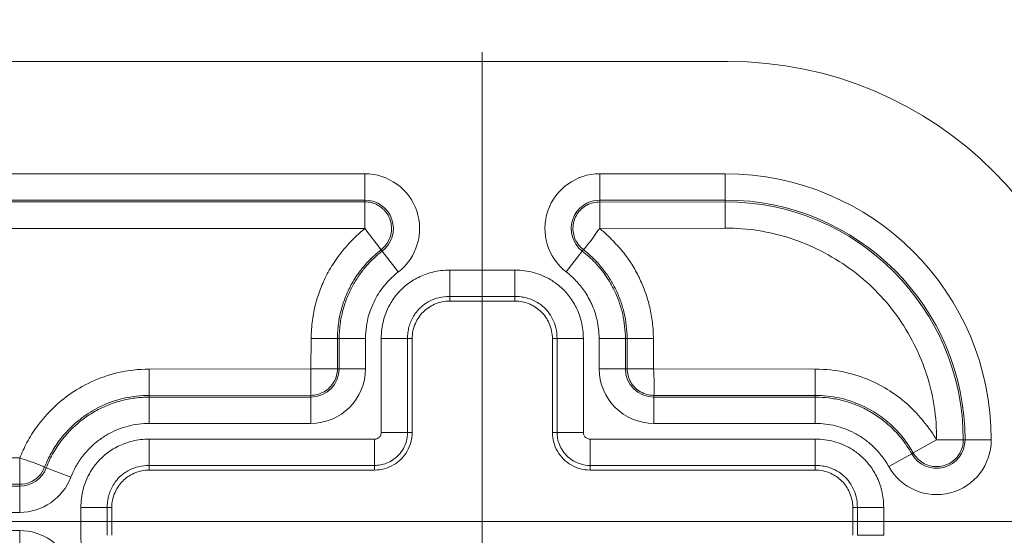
# Model space of a CAD drawing. Header units: inches. Extents: x 0 to 153, y 3 to 96.
# Tile 114 of 132: x 126.943 to 128.254, y 63.319 to 64.006. Entities that reach past the tile are written whole.
import ezdxf

# ---------------------------------------------------------------- set-up
doc = ezdxf.new("R2010")
doc.units = ezdxf.units.IN
doc.header["$LTSCALE"] = 4.5
doc.header["$MEASUREMENT"] = 0
doc.layers.add('Centerline (ANSI)', color=1, linetype='Continuous', lineweight=9, true_color=0xff0000)
for name, color, linetype, lineweight in [('Dimension (ANSI)', 7, 'Continuous', 9), ('Visible (ANSI)', 7, 'Continuous', 18), ('Visible Narrow (ANSI)', 7, 'Continuous', 5)]:
    doc.layers.add(name, color=color, linetype=linetype, lineweight=lineweight)
doc.styles.add('Note Text (ANSI)', font='arial.ttf')
doc.dimstyles.new('.XXX', dxfattribs={"dimscale": 4.5, "dimtxt": 0.095, "dimasz": 0.125, "dimexe": 0.1875, "dimexo": 0.063, "dimgap": 0.0625, "dimtad": 0, "dimtih": 1, "dimtoh": 1, "dimdec": 3, "dimrnd": 1e-08, "dimzin": 0, "dimdsep": 46, "dimtxsty": 'Note Text (ANSI)', "dimblk": 'Filled-1', "dimcen": 0.09, "dimdle": 0.45, "dimclrd": 256, "dimclre": 256, "dimclrt": 256, "dimadec": 0, "dimazin": 1, "dimtfac": 1.263158, "dimtofl": 0, "dimtmove": 0, "dimatfit": 3, "dimfxl": 1, "dimtolj": 1, "dimtzin": 4, "dimlwd": -1, "dimlwe": -1, "dimarcsym": 0})

# ---------------------------------------------------------------- blocks, each defined once
blk = doc.blocks.new('Filled-1')
at = {"color": 0}
for p, q in [((0, 0), (-1, 0.25)), ((-1, 0.25), (-1, -0.25)), ((-1, 0), (0, 0)), ((-1, -0.25), (0, 0))]:
    blk.add_line(p, q, dxfattribs=at)
at = {"color": 0, "flags": 128}
blk.add_lwpolyline([(-1, -0.25), (0, 0), (-1, 0.25), (-1, -0.25)], dxfattribs=at)
at = {"color": 0}
blk.add_solid([(-1, -0.25), (0, 0), (-1, 0.25), (-1, -0.25)], dxfattribs=at)
blk = doc.blocks.new('*D67')
at = {"layer": 'Defpoints', "color": 0, "transparency": 16777216}
for p in [(127.5591, 68.1746), (127.5591, 63.9629), (113.9341, 63.3379)]:
    blk.add_point(p, dxfattribs=at)
at = {"layer": 'Dimension (ANSI)', "transparency": 16777216}
for p, q in [((113.9341, 63.6214), (113.9341, 69.0184)), ((127.5591, 64.2464), (127.5591, 69.0184)), ((114.4966, 68.1746), (120.1934, 68.1746)), ((126.9966, 68.1746), (122.1582, 68.1746))]:
    blk.add_line(p, q, dxfattribs=at)
at = {"layer": 'Dimension (ANSI)', "transparency": 16777216, "xscale": 0.5625, "yscale": 0.5625, "zscale": 0.5625, "rotation": 180}
blk.add_blockref('Filled-1', (113.9341, 68.1746), dxfattribs=at)
at = {"layer": 'Dimension (ANSI)', "transparency": 16777216, "xscale": 0.5625, "yscale": 0.5625, "zscale": 0.5625}
blk.add_blockref('Filled-1', (127.5591, 68.1746), dxfattribs=at)
at = {"layer": 'Dimension (ANSI)', "transparency": 16777216, "insert": (120.4746, 68.393), "char_height": 0.4275, "attachment_point": 1, "style": 'Note Text (ANSI)'}
blk.add_mtext('\\A1;13.63', dxfattribs=at)

msp = doc.modelspace()

# ---------------------------------------------------------------- linework, layer by layer
at = {"layer": 'Centerline (ANSI)', "linetype": 'Continuous'}
for p, q in [((127.5591, 63.9629), (127.5591, 62.5129)), ((128.2716, 63.3379), (126.8466, 63.3379))]:
    msp.add_line(p, q, dxfattribs=at)
at = {"layer": 'Visible (ANSI)'}
for p, q in [((127.8866, 63.9504), (125.2466, 63.9504)), ((127.6026, 63.6313), (127.5157, 63.6313)), ((127.4657, 63.5814), (127.4657, 63.4563)), ((127.6526, 63.4563), (127.6526, 63.5814)), ((127.331, 63.5413), (127.3663, 63.5413)), ((127.4157, 63.4063), (127.1157, 63.4063)), ((128.0026, 63.4063), (127.7026, 63.4063)), ((127.0657, 63.3564), (127.0657, 63.3194)), ((128.0526, 63.3194), (128.0526, 63.3564))]:
    msp.add_line(p, q, dxfattribs=at)
msp.add_arc((127.8866, 63.4504), 0.5, 0, 90, dxfattribs=at)
for points, knots in [([(127.5157, 63.6313), (127.5122, 63.6313), (127.5087, 63.6309), (127.5019, 63.6295), (127.4986, 63.6284), (127.4898, 63.6245), (127.4846, 63.621), (127.476, 63.6124), (127.4725, 63.6072), (127.4686, 63.5984), (127.4675, 63.5951), (127.4661, 63.5883), (127.4657, 63.5848), (127.4657, 63.5814)], [0.000001, 0.000001, 0.000001, 0.000001, 0.0265062, 0.0265062, 0.0530304, 0.0530304, 0.0996621, 0.0996621, 0.1462946, 0.1462946, 0.1728191, 0.1728191, 0.1993227, 0.1993227, 0.1993227, 0.1993227]), ([(127.6526, 63.5814), (127.6526, 63.5848), (127.6522, 63.5883), (127.6507, 63.5951), (127.6496, 63.5984), (127.6457, 63.6072), (127.6423, 63.6124), (127.6336, 63.621), (127.6284, 63.6245), (127.6197, 63.6284), (127.6163, 63.6295), (127.6095, 63.6309), (127.6061, 63.6313), (127.6026, 63.6313)], [0.000001, 0.000001, 0.000001, 0.000001, 0.0265062, 0.0265062, 0.0530304, 0.0530304, 0.0996621, 0.0996621, 0.1462946, 0.1462946, 0.1728191, 0.1728191, 0.1993227, 0.1993227, 0.1993227, 0.1993227]), ([(127.4657, 63.4563), (127.4657, 63.452), (127.4645, 63.4433), (127.4595, 63.4311), (127.4514, 63.4206), (127.4409, 63.4125), (127.4287, 63.4075), (127.42, 63.4063), (127.4157, 63.4063)], [0, 0, 0, 0, 0.164611, 0.333394, 0.499807, 0.666333, 0.835395, 1, 1, 1, 1]), ([(127.7026, 63.4063), (127.6983, 63.4063), (127.6895, 63.4075), (127.6773, 63.4125), (127.6668, 63.4206), (127.6587, 63.4311), (127.6537, 63.4433), (127.6526, 63.452), (127.6526, 63.4563)], [0, 0, 0, 0, 0.164605, 0.333667, 0.500193, 0.666606, 0.835389, 1, 1, 1, 1]), ([(127.1157, 63.4063), (127.1122, 63.4063), (127.1087, 63.4059), (127.1019, 63.4045), (127.0986, 63.4034), (127.0898, 63.3995), (127.0846, 63.396), (127.076, 63.3874), (127.0725, 63.3822), (127.0686, 63.3734), (127.0675, 63.3701), (127.0661, 63.3633), (127.0657, 63.3598), (127.0657, 63.3564)], [0.000001, 0.000001, 0.000001, 0.000001, 0.0265062, 0.0265062, 0.0530304, 0.0530304, 0.0996621, 0.0996621, 0.1462946, 0.1462946, 0.1728191, 0.1728191, 0.1993227, 0.1993227, 0.1993227, 0.1993227]), ([(128.0526, 63.3564), (128.0526, 63.3598), (128.0522, 63.3633), (128.0507, 63.3701), (128.0496, 63.3734), (128.0457, 63.3822), (128.0423, 63.3874), (128.0336, 63.396), (128.0284, 63.3995), (128.0197, 63.4034), (128.0163, 63.4045), (128.0095, 63.4059), (128.0061, 63.4063), (128.0026, 63.4063)], [0.000001, 0.000001, 0.000001, 0.000001, 0.0265062, 0.0265062, 0.0530304, 0.0530304, 0.0996621, 0.0996621, 0.1462946, 0.1462946, 0.1728191, 0.1728191, 0.1993227, 0.1993227, 0.1993227, 0.1993227])]:
    msp.add_open_spline(points, degree=3, knots=knots, dxfattribs=at)
msp.add_open_spline([(128.1754, 63.4127), (128.1723, 63.4117), (128.1691, 63.4111), (128.1659, 63.411)], degree=3, dxfattribs=at)
at = {"layer": 'Visible Narrow (ANSI)'}
for p, q in [((125.9033, 63.8008), (127.4028, 63.8008)), ((127.4028, 63.7658), (127.4028, 63.8008)), ((127.8827, 63.8008), (127.7155, 63.8008)), ((127.7155, 63.8008), (127.7155, 63.7658)), ((127.8827, 63.8008), (127.8827, 63.7658)), ((125.9033, 63.7658), (127.4028, 63.7658)), ((125.9033, 63.7632), (127.4028, 63.7635)), ((127.4028, 63.7658), (127.4028, 63.7635)), ((127.4028, 63.7281), (127.4028, 63.7635)), ((127.8827, 63.7658), (127.7155, 63.7658)), ((127.7155, 63.7632), (127.7155, 63.7658)), ((127.7155, 63.7632), (127.8827, 63.7635)), ((127.7155, 63.7281), (127.7155, 63.7635)), ((127.8827, 63.7658), (127.8827, 63.7635)), ((127.8827, 63.7285), (127.8827, 63.7635)), ((125.9033, 63.7281), (127.4028, 63.7281)), ((127.4029, 63.7278), (127.4245, 63.6997)), ((127.7155, 63.7281), (127.8827, 63.7285)), ((127.4259, 63.6979), (127.4243, 63.6999)), ((127.4259, 63.6979), (127.4473, 63.6702)), ((127.6709, 63.6702), (127.6923, 63.6979)), ((127.6937, 63.6998), (127.6923, 63.6979)), ((127.5157, 63.6725), (127.6026, 63.6725)), ((127.5157, 63.6375), (127.5157, 63.6725)), ((127.6026, 63.6375), (127.6026, 63.6725)), ((127.5157, 63.6375), (127.6026, 63.6375)), ((127.5157, 63.6313), (127.5157, 63.6375)), ((127.6026, 63.6313), (127.6026, 63.6375)), ((127.3313, 63.5814), (127.331, 63.5413)), ((127.3313, 63.5814), (127.3663, 63.5814)), ((127.3663, 63.5814), (127.3662, 63.5413)), ((127.3663, 63.5814), (127.3686, 63.5814)), ((127.3686, 63.5814), (127.4036, 63.5814)), ((127.3686, 63.5814), (127.3686, 63.5413)), ((127.4036, 63.5814), (127.4036, 63.5413)), ((127.4245, 63.4563), (127.4245, 63.5814)), ((127.4595, 63.5814), (127.4245, 63.5814)), ((127.4595, 63.4563), (127.4595, 63.5814)), ((127.4657, 63.5814), (127.4595, 63.5814)), ((127.6526, 63.5814), (127.6587, 63.5814)), ((127.6587, 63.5814), (127.6937, 63.5814)), ((127.6587, 63.5814), (127.6587, 63.4563)), ((127.6937, 63.5814), (127.6937, 63.4563)), ((127.7147, 63.5814), (127.7147, 63.5413)), ((127.7147, 63.5814), (127.7497, 63.5814)), ((127.7497, 63.5814), (127.7497, 63.5413)), ((127.752, 63.5814), (127.7497, 63.5814)), ((127.7522, 63.5413), (127.752, 63.5814)), ((127.787, 63.5814), (127.752, 63.5814)), ((127.7873, 63.5413), (127.787, 63.5814)), ((127.3307, 63.541), (127.1157, 63.5407)), ((127.1157, 63.5407), (127.1157, 63.5057)), ((127.3307, 63.541), (127.3307, 63.5057)), ((127.3662, 63.5413), (127.3686, 63.5413)), ((127.3686, 63.5413), (127.4036, 63.5413)), ((127.7147, 63.5413), (127.7497, 63.5413)), ((127.7522, 63.5413), (127.7497, 63.5413)), ((127.7873, 63.5413), (127.752, 63.5413)), ((128.0026, 63.5407), (127.7873, 63.541)), ((128.0026, 63.5407), (128.0026, 63.5057)), ((127.3307, 63.506), (127.1157, 63.5057)), ((127.1157, 63.5057), (127.1157, 63.5034)), ((127.3307, 63.506), (127.3307, 63.5034)), ((128.0026, 63.5057), (127.7876, 63.5058)), ((127.7876, 63.5058), (127.7876, 63.5034)), ((128.0026, 63.5057), (128.0026, 63.5034)), ((127.3307, 63.5034), (127.1157, 63.5034)), ((127.1157, 63.5034), (127.1157, 63.4684)), ((127.3307, 63.5034), (127.3307, 63.4684)), ((127.7876, 63.5034), (128.0026, 63.5034)), ((127.7876, 63.4684), (127.7876, 63.5034)), ((128.0026, 63.4684), (128.0026, 63.5034)), ((127.3307, 63.4684), (127.1157, 63.4684)), ((127.7876, 63.4684), (128.0026, 63.4684)), ((127.4595, 63.4563), (127.4245, 63.4563)), ((127.4595, 63.4563), (127.4657, 63.4563)), ((127.6526, 63.4563), (127.6587, 63.4563)), ((127.6587, 63.4563), (127.6937, 63.4563)), ((127.1157, 63.4475), (127.4157, 63.4475)), ((127.1157, 63.4125), (127.1157, 63.4475)), ((127.4157, 63.4125), (127.4157, 63.4475)), ((127.7026, 63.4475), (128.0026, 63.4475)), ((127.7026, 63.4125), (127.7026, 63.4475)), ((128.0026, 63.4125), (128.0026, 63.4475)), ((128.164, 63.4464), (128.133, 63.4292)), ((128.1644, 63.4465), (128.1997, 63.4465)), ((128.202, 63.4465), (128.1997, 63.4465)), ((128.237, 63.4465), (128.202, 63.4465)), ((128.1005, 63.411), (128.131, 63.428)), ((128.131, 63.428), (128.1333, 63.4293)), ((126.9432, 63.4225), (125.9754, 63.4226)), ((126.9431, 63.4225), (126.9431, 63.3873)), ((127.1157, 63.4125), (127.4157, 63.4125)), ((127.1157, 63.4063), (127.1157, 63.4125)), ((127.4157, 63.4063), (127.4157, 63.4125)), ((127.7026, 63.4125), (128.0026, 63.4125)), ((127.7026, 63.4063), (127.7026, 63.4125)), ((128.0026, 63.4063), (128.0026, 63.4125)), ((126.9784, 63.4093), (126.9763, 63.4101)), ((126.9784, 63.4093), (127.0111, 63.3967)), ((126.9431, 63.3875), (125.9754, 63.3873)), ((126.9431, 63.385), (126.9431, 63.3875)), ((126.9431, 63.385), (125.9754, 63.385)), ((126.9431, 63.385), (126.9431, 63.35)), ((126.9431, 63.35), (125.9754, 63.35)), ((127.0245, 63.3194), (127.0245, 63.3564)), ((127.0595, 63.3564), (127.0245, 63.3564)), ((127.0595, 63.3194), (127.0595, 63.3564)), ((127.0657, 63.3564), (127.0595, 63.3564)), ((128.0526, 63.3564), (128.0587, 63.3564)), ((128.0587, 63.3564), (128.0937, 63.3564)), ((128.0587, 63.3564), (128.0587, 63.3194)), ((128.0937, 63.3564), (128.0937, 63.3194)), ((125.9754, 63.3258), (126.9431, 63.3258)), ((126.9431, 63.2908), (126.9431, 63.3258)), ((128.0587, 63.3194), (128.0937, 63.3194))]:
    msp.add_line(p, q, dxfattribs=at)
for centre, radius, start, end in [((127.4028, 63.7279), 0.0729, 307.6659, 90), ((127.7155, 63.7279), 0.0729, 90, 232.3342), ((127.8827, 63.4465), 0.3543, 0, 90), ((127.4028, 63.7279), 0.0379, 307.6659, 90), ((127.7155, 63.7279), 0.0379, 90, 232.3342), ((127.8827, 63.4465), 0.3193, 0, 90), ((127.8827, 63.4465), 0.317, 0.0001, 90), ((127.3307, 63.5413), 0.0729, 270, 0), ((127.3307, 63.5413), 0.0379, 270, 0), ((127.7876, 63.5413), 0.0729, 180, 270), ((127.7876, 63.5413), 0.0379, 180, 270), ((128.1641, 63.4465), 0.0729, 209.1546, 0), ((128.1641, 63.4465), 0.0379, 209.1546, 0), ((126.9431, 63.4229), 0.0379, 270, 338.967), ((126.9431, 63.4229), 0.0729, 270, 338.967), ((126.9431, 63.2529), 0.0729, 21.0322, 90)]:
    msp.add_arc(centre, radius, start, end, dxfattribs=at)
for points, knots in [([(127.4028, 63.7635), (127.4086, 63.7634), (127.4203, 63.7606), (127.4338, 63.7482), (127.4397, 63.731), (127.4368, 63.7128), (127.429, 63.7036), (127.4245, 63.6998)], [0.0000005, 0.0000005, 0.0000005, 0.0000005, 0.2, 0.4, 0.6, 0.8, 0.9999966, 0.9999966, 0.9999966, 0.9999966]), ([(127.6937, 63.6998), (127.6891, 63.7034), (127.6816, 63.7128), (127.6785, 63.7308), (127.6844, 63.7481), (127.6978, 63.7606), (127.7096, 63.7632), (127.7155, 63.7633)], [0, 0, 0, 0, 0.2, 0.4, 0.6, 0.8, 0.9999982, 0.9999982, 0.9999982, 0.9999982]), ([(127.4028, 63.7277), (127.3945, 63.7213), (127.3813, 63.7082), (127.3645, 63.688), (127.352, 63.6673), (127.3431, 63.6474), (127.3368, 63.6277), (127.3325, 63.6064), (127.3313, 63.59), (127.3313, 63.5814)], [0.0021583, 0.0021583, 0.0021583, 0.0021583, 0.1428571, 0.2857143, 0.4285714, 0.5714286, 0.7142857, 0.8571429, 1, 1, 1, 1]), ([(127.7155, 63.7281), (127.7122, 63.7245), (127.7101, 63.7206), (127.7077, 63.7171), (127.7052, 63.7135), (127.7026, 63.7105), (127.7005, 63.7078), (127.6984, 63.7052), (127.6968, 63.703), (127.6957, 63.7017), (127.6946, 63.7004), (127.6939, 63.6999), (127.6937, 63.6998)], [0, 0, 0, 0, 0.25, 0.25, 0.25, 0.5, 0.5, 0.5, 0.75, 0.75, 0.75, 0.9999999, 0.9999999, 0.9999999, 0.9999999]), ([(127.787, 63.5814), (127.787, 63.5888), (127.7861, 63.6031), (127.7825, 63.6231), (127.7769, 63.6424), (127.7693, 63.6609), (127.7599, 63.6782), (127.7484, 63.695), (127.7337, 63.7113), (127.7225, 63.7223), (127.7155, 63.7281)], [0, 0, 0, 0, 0.125, 0.25, 0.375, 0.5, 0.625, 0.75, 0.875, 0.9991783, 0.9991783, 0.9991783, 0.9991783]), ([(127.8827, 63.7285), (127.9126, 63.7285), (127.9695, 63.7197), (128.0515, 63.6784), (128.1146, 63.6153), (128.1559, 63.5332), (128.1643, 63.4774), (128.164, 63.4465)], [0, 0, 0, 0, 0.2, 0.4, 0.6, 0.8, 0.9984277, 0.9984277, 0.9984277, 0.9984277]), ([(127.4245, 63.6998), (127.4181, 63.6948), (127.4124, 63.6895), (127.4073, 63.6841), (127.4022, 63.6787), (127.3977, 63.6732), (127.3937, 63.6677), (127.3898, 63.6621), (127.3864, 63.6566), (127.3836, 63.6511), (127.3807, 63.6456), (127.3783, 63.6403), (127.3762, 63.6349), (127.3742, 63.6296), (127.3725, 63.6242), (127.371, 63.6187), (127.3696, 63.6131), (127.3684, 63.6074), (127.3676, 63.6012), (127.3668, 63.595), (127.3663, 63.5883), (127.3663, 63.5814)], [0, 0, 0, 0, 0.142857, 0.142857, 0.142857, 0.285714, 0.285714, 0.285714, 0.428571, 0.428571, 0.428571, 0.571429, 0.571429, 0.571429, 0.714286, 0.714286, 0.714286, 0.857143, 0.857143, 0.857143, 1, 1, 1, 1]), ([(127.4259, 63.6979), (127.4219, 63.6948), (127.4182, 63.6915), (127.4146, 63.6882), (127.4111, 63.6848), (127.4078, 63.6814), (127.4046, 63.6778), (127.4014, 63.6741), (127.3984, 63.6703), (127.3955, 63.6662), (127.3926, 63.662), (127.3898, 63.6577), (127.3872, 63.653), (127.3846, 63.6483), (127.3822, 63.6434), (127.38, 63.6381), (127.3778, 63.6329), (127.3758, 63.6273), (127.3742, 63.6214), (127.3725, 63.6155), (127.3711, 63.6092), (127.3701, 63.6026), (127.3692, 63.5959), (127.3686, 63.5888), (127.3686, 63.5814)], [0, 0, 0, 0, 0.125, 0.125, 0.125, 0.25, 0.25, 0.25, 0.375, 0.375, 0.375, 0.5, 0.5, 0.5, 0.625, 0.625, 0.625, 0.75, 0.75, 0.75, 0.875, 0.875, 0.875, 1, 1, 1, 1]), ([(127.6923, 63.6979), (127.6983, 63.6933), (127.704, 63.6881), (127.7093, 63.6825), (127.7146, 63.6769), (127.7194, 63.671), (127.7241, 63.6642), (127.7261, 63.6613), (127.7281, 63.6582), (127.73, 63.6549), (127.7324, 63.6506), (127.7348, 63.6461), (127.7369, 63.6413), (127.7407, 63.6328), (127.7438, 63.6236), (127.7461, 63.6136), (127.7483, 63.6036), (127.7497, 63.5927), (127.7497, 63.5814)], [0.0000004, 0.0000004, 0.0000004, 0.0000004, 0.2, 0.2, 0.2, 0.4, 0.4, 0.4, 0.4866705, 0.4866705, 0.4866705, 0.6, 0.6, 0.6, 0.8, 0.8, 0.8, 1, 1, 1, 1]), ([(127.752, 63.5814), (127.752, 63.5873), (127.7516, 63.5931), (127.7509, 63.5987), (127.7503, 63.6044), (127.7493, 63.6098), (127.7481, 63.6151), (127.7469, 63.6204), (127.7453, 63.6256), (127.7436, 63.6307), (127.7418, 63.6358), (127.7397, 63.6408), (127.7374, 63.6457), (127.7357, 63.6492), (127.7339, 63.6527), (127.732, 63.656), (127.7312, 63.6573), (127.7305, 63.6585), (127.7298, 63.6597), (127.7269, 63.6643), (127.7238, 63.6688), (127.7203, 63.6733), (127.7168, 63.6778), (127.7129, 63.6822), (127.7085, 63.6867), (127.7041, 63.6911), (127.6992, 63.6955), (127.6937, 63.6998)], [0, 0, 0, 0, 0.125, 0.125, 0.125, 0.25, 0.25, 0.25, 0.375, 0.375, 0.375, 0.5, 0.5, 0.5, 0.5915873, 0.5915873, 0.5915873, 0.625, 0.625, 0.625, 0.75, 0.75, 0.75, 0.875, 0.875, 0.875, 0.9999922, 0.9999922, 0.9999922, 0.9999922]), ([(127.4473, 63.6702), (127.4443, 63.6678), (127.4414, 63.6653), (127.4387, 63.6628), (127.436, 63.6602), (127.4334, 63.6576), (127.431, 63.6548), (127.4286, 63.652), (127.4263, 63.6491), (127.4241, 63.6459), (127.4218, 63.6428), (127.4197, 63.6395), (127.4178, 63.636), (127.4158, 63.6324), (127.414, 63.6287), (127.4123, 63.6247), (127.4106, 63.6206), (127.4091, 63.6164), (127.4078, 63.6119), (127.4066, 63.6074), (127.4055, 63.6026), (127.4048, 63.5975), (127.404, 63.5924), (127.4036, 63.587), (127.4036, 63.5814)], [0, 0, 0, 0, 0.125, 0.125, 0.125, 0.25, 0.25, 0.25, 0.375, 0.375, 0.375, 0.5, 0.5, 0.5, 0.625, 0.625, 0.625, 0.75, 0.75, 0.75, 0.875, 0.875, 0.875, 1, 1, 1, 1]), ([(127.4245, 63.5814), (127.4245, 63.5857), (127.4251, 63.5941), (127.4275, 63.606), (127.4314, 63.6176), (127.4371, 63.6293), (127.4456, 63.6413), (127.4577, 63.6532), (127.4734, 63.6634), (127.4927, 63.6706), (127.5077, 63.6725), (127.5157, 63.6725)], [0, 0, 0, 0, 0.1111111, 0.2222222, 0.3333333, 0.4444444, 0.5555556, 0.6666667, 0.7777778, 0.8888889, 0.9999998, 0.9999998, 0.9999998, 0.9999998]), ([(127.6026, 63.6725), (127.6069, 63.6725), (127.6154, 63.6719), (127.6272, 63.6696), (127.6388, 63.6657), (127.6505, 63.6599), (127.6625, 63.6514), (127.6744, 63.6394), (127.6846, 63.6236), (127.6918, 63.6043), (127.6937, 63.5894), (127.6937, 63.5814)], [0, 0, 0, 0, 0.1111111, 0.2222222, 0.3333333, 0.4444444, 0.5555556, 0.6666667, 0.7777778, 0.8888889, 0.9999998, 0.9999998, 0.9999998, 0.9999998]), ([(127.6709, 63.6702), (127.6755, 63.6666), (127.6799, 63.6627), (127.6839, 63.6584), (127.688, 63.6542), (127.6917, 63.6496), (127.6952, 63.6445), (127.6987, 63.6393), (127.7021, 63.6335), (127.7049, 63.6271), (127.7078, 63.6206), (127.7102, 63.6135), (127.7119, 63.6059), (127.7136, 63.5983), (127.7147, 63.5901), (127.7147, 63.5814)], [0.0000008, 0.0000008, 0.0000008, 0.0000008, 0.2, 0.2, 0.2, 0.4, 0.4, 0.4, 0.6, 0.6, 0.6, 0.8, 0.8, 0.8, 1, 1, 1, 1]), ([(127.4595, 63.5814), (127.4595, 63.5841), (127.4597, 63.5868), (127.46, 63.5894), (127.4604, 63.592), (127.4609, 63.5945), (127.4615, 63.5969), (127.4622, 63.5994), (127.463, 63.6018), (127.464, 63.6041), (127.465, 63.6065), (127.4661, 63.6089), (127.4676, 63.6113), (127.469, 63.6137), (127.4707, 63.6161), (127.4728, 63.6185), (127.4748, 63.6209), (127.4772, 63.6233), (127.48, 63.6255), (127.4828, 63.6277), (127.486, 63.6298), (127.4896, 63.6315), (127.4931, 63.6333), (127.4971, 63.6348), (127.5014, 63.6358), (127.5058, 63.6369), (127.5106, 63.6375), (127.5157, 63.6375)], [0, 0, 0, 0, 0.111111, 0.111111, 0.111111, 0.222222, 0.222222, 0.222222, 0.333333, 0.333333, 0.333333, 0.444444, 0.444444, 0.444444, 0.555556, 0.555556, 0.555556, 0.666667, 0.666667, 0.666667, 0.777778, 0.777778, 0.777778, 0.888889, 0.888889, 0.888889, 1, 1, 1, 1]), ([(127.6026, 63.6375), (127.6053, 63.6375), (127.6081, 63.6373), (127.6107, 63.637), (127.6132, 63.6366), (127.6157, 63.6361), (127.6182, 63.6355), (127.6206, 63.6348), (127.623, 63.634), (127.6254, 63.633), (127.6277, 63.632), (127.6301, 63.6309), (127.6325, 63.6294), (127.6349, 63.628), (127.6373, 63.6263), (127.6397, 63.6242), (127.6421, 63.6222), (127.6445, 63.6198), (127.6467, 63.617), (127.6489, 63.6142), (127.651, 63.611), (127.6528, 63.6074), (127.6545, 63.6039), (127.656, 63.5999), (127.6571, 63.5956), (127.6581, 63.5912), (127.6587, 63.5864), (127.6587, 63.5814)], [0, 0, 0, 0, 0.111111, 0.111111, 0.111111, 0.222222, 0.222222, 0.222222, 0.333333, 0.333333, 0.333333, 0.444444, 0.444444, 0.444444, 0.555556, 0.555556, 0.555556, 0.666667, 0.666667, 0.666667, 0.777778, 0.777778, 0.777778, 0.888889, 0.888889, 0.888889, 1, 1, 1, 1]), ([(127.1157, 63.5407), (127.1008, 63.5407), (127.087, 63.539), (127.0741, 63.536), (127.0611, 63.533), (127.0492, 63.5287), (127.0382, 63.5237), (127.0272, 63.5186), (127.0173, 63.5127), (127.0083, 63.5063), (126.9994, 63.4998), (126.9914, 63.4929), (126.9844, 63.4858), (126.9774, 63.4788), (126.9714, 63.4715), (126.9662, 63.4643), (126.961, 63.4571), (126.9566, 63.4499), (126.9528, 63.4429), (126.9491, 63.4359), (126.9459, 63.4292), (126.9431, 63.4225)], [0.0000004, 0.0000004, 0.0000004, 0.0000004, 0.1428571, 0.1428571, 0.1428571, 0.2857143, 0.2857143, 0.2857143, 0.4285714, 0.4285714, 0.4285714, 0.5714286, 0.5714286, 0.5714286, 0.7142857, 0.7142857, 0.7142857, 0.8571429, 0.8571429, 0.8571429, 1, 1, 1, 1]), ([(128.164, 63.4465), (128.1592, 63.4549), (128.1495, 63.4684), (128.1311, 63.4898), (128.1063, 63.51), (128.0768, 63.5263), (128.043, 63.5375), (128.0166, 63.5407), (128.0026, 63.5407)], [0.0043025, 0.0043025, 0.0043025, 0.0043025, 0.1666667, 0.3333333, 0.5, 0.6666667, 0.8333333, 1, 1, 1, 1]), ([(127.1157, 63.5057), (127.1038, 63.5057), (127.0925, 63.5043), (127.082, 63.5019), (127.0714, 63.4994), (127.0617, 63.496), (127.0529, 63.4919), (127.044, 63.4878), (127.036, 63.483), (127.0287, 63.4778), (127.0215, 63.4726), (127.015, 63.467), (127.0093, 63.4613), (127.0037, 63.4555), (126.9988, 63.4496), (126.9945, 63.4438), (126.9903, 63.4379), (126.9868, 63.4321), (126.9838, 63.4265), (126.9808, 63.4208), (126.9783, 63.4153), (126.9763, 63.4101)], [0.0000003, 0.0000003, 0.0000003, 0.0000003, 0.1428571, 0.1428571, 0.1428571, 0.2857143, 0.2857143, 0.2857143, 0.4285714, 0.4285714, 0.4285714, 0.5714286, 0.5714286, 0.5714286, 0.7142857, 0.7142857, 0.7142857, 0.8571429, 0.8571429, 0.8571429, 0.9999958, 0.9999958, 0.9999958, 0.9999958]), ([(128.1331, 63.4292), (128.1297, 63.4352), (128.1257, 63.4412), (128.1212, 63.4471), (128.1167, 63.453), (128.1117, 63.4587), (128.1059, 63.4643), (128.1, 63.4699), (128.0933, 63.4754), (128.086, 63.4803), (128.0786, 63.4852), (128.0707, 63.4896), (128.0622, 63.4933), (128.0536, 63.497), (128.0445, 63.5001), (128.0345, 63.5023), (128.0246, 63.5044), (128.0138, 63.5057), (128.0026, 63.5057)], [0.0000022, 0.0000022, 0.0000022, 0.0000022, 0.1666667, 0.1666667, 0.1666667, 0.3333333, 0.3333333, 0.3333333, 0.5, 0.5, 0.5, 0.6666667, 0.6666667, 0.6666667, 0.8333333, 0.8333333, 0.8333333, 1, 1, 1, 1]), ([(127.1157, 63.5034), (127.1091, 63.5034), (127.1027, 63.503), (127.0966, 63.5022), (127.0905, 63.5014), (127.0847, 63.5002), (127.079, 63.4988), (127.0733, 63.4973), (127.0677, 63.4955), (127.0621, 63.4933), (127.0565, 63.4911), (127.051, 63.4886), (127.0455, 63.4857), (127.0401, 63.4827), (127.0347, 63.4793), (127.0295, 63.4756), (127.0243, 63.4718), (127.0194, 63.4677), (127.0145, 63.4631), (127.0097, 63.4586), (127.0051, 63.4535), (127.0006, 63.448), (126.9962, 63.4424), (126.992, 63.4364), (126.9883, 63.4299), (126.9845, 63.4234), (126.9812, 63.4165), (126.9784, 63.4093)], [0, 0, 0, 0, 0.1111111, 0.1111111, 0.1111111, 0.2222222, 0.2222222, 0.2222222, 0.3333333, 0.3333333, 0.3333333, 0.4444444, 0.4444444, 0.4444444, 0.5555556, 0.5555556, 0.5555556, 0.6666667, 0.6666667, 0.6666667, 0.7777778, 0.7777778, 0.7777778, 0.8888889, 0.8888889, 0.8888889, 1, 1, 1, 1]), ([(128.0026, 63.5034), (128.0088, 63.5034), (128.015, 63.503), (128.0208, 63.5023), (128.0267, 63.5015), (128.0323, 63.5005), (128.0379, 63.4991), (128.0435, 63.4977), (128.0491, 63.496), (128.0547, 63.4939), (128.0603, 63.4918), (128.0659, 63.4893), (128.0713, 63.4864), (128.0768, 63.4835), (128.0822, 63.4802), (128.0875, 63.4764), (128.0928, 63.4727), (128.098, 63.4684), (128.1031, 63.4637), (128.1082, 63.4589), (128.1131, 63.4536), (128.1178, 63.4477), (128.1225, 63.4418), (128.127, 63.4352), (128.131, 63.428)], [0, 0, 0, 0, 0.125, 0.125, 0.125, 0.25, 0.25, 0.25, 0.375, 0.375, 0.375, 0.5, 0.5, 0.5, 0.625, 0.625, 0.625, 0.75, 0.75, 0.75, 0.875, 0.875, 0.875, 1, 1, 1, 1]), ([(127.1157, 63.4684), (127.1107, 63.4684), (127.1058, 63.4681), (127.1012, 63.4675), (127.0965, 63.4669), (127.0921, 63.466), (127.0877, 63.4649), (127.0834, 63.4638), (127.0791, 63.4624), (127.0748, 63.4607), (127.0706, 63.4591), (127.0663, 63.4571), (127.0622, 63.4549), (127.0581, 63.4526), (127.054, 63.4501), (127.0501, 63.4472), (127.0461, 63.4444), (127.0423, 63.4412), (127.0386, 63.4377), (127.0349, 63.4342), (127.0314, 63.4304), (127.028, 63.4262), (127.0246, 63.4219), (127.0214, 63.4173), (127.0186, 63.4124), (127.0157, 63.4075), (127.0132, 63.4023), (127.0111, 63.3967)], [0.0000001, 0.0000001, 0.0000001, 0.0000001, 0.1111111, 0.1111111, 0.1111111, 0.2222222, 0.2222222, 0.2222222, 0.3333333, 0.3333333, 0.3333333, 0.4444444, 0.4444444, 0.4444444, 0.5555556, 0.5555556, 0.5555556, 0.6666667, 0.6666667, 0.6666667, 0.7777778, 0.7777778, 0.7777778, 0.8888889, 0.8888889, 0.8888889, 1, 1, 1, 1]), ([(128.0026, 63.4684), (128.0073, 63.4684), (128.012, 63.4681), (128.0164, 63.4676), (128.0209, 63.467), (128.0252, 63.4662), (128.0295, 63.4651), (128.0338, 63.4641), (128.0381, 63.4628), (128.0423, 63.4611), (128.0466, 63.4595), (128.0508, 63.4576), (128.055, 63.4554), (128.0592, 63.4532), (128.0633, 63.4507), (128.0673, 63.4479), (128.0713, 63.445), (128.0753, 63.4418), (128.0792, 63.4382), (128.0831, 63.4345), (128.0868, 63.4305), (128.0904, 63.4259), (128.094, 63.4214), (128.0974, 63.4165), (128.1005, 63.411)], [0.0000001, 0.0000001, 0.0000001, 0.0000001, 0.125, 0.125, 0.125, 0.25, 0.25, 0.25, 0.375, 0.375, 0.375, 0.5, 0.5, 0.5, 0.625, 0.625, 0.625, 0.75, 0.75, 0.75, 0.875, 0.875, 0.875, 1, 1, 1, 1]), ([(127.4157, 63.4475), (127.4162, 63.4475), (127.4167, 63.4475), (127.4173, 63.4476), (127.4178, 63.4477), (127.4183, 63.4479), (127.4189, 63.4481), (127.4195, 63.4483), (127.4201, 63.4486), (127.4206, 63.449), (127.4212, 63.4494), (127.4217, 63.4498), (127.4222, 63.4503), (127.4227, 63.4508), (127.4231, 63.4514), (127.4234, 63.452), (127.4237, 63.4526), (127.424, 63.4533), (127.4242, 63.454), (127.4244, 63.4547), (127.4245, 63.4555), (127.4245, 63.4563)], [0, 0, 0, 0, 0.142857, 0.142857, 0.142857, 0.285714, 0.285714, 0.285714, 0.428571, 0.428571, 0.428571, 0.571429, 0.571429, 0.571429, 0.714286, 0.714286, 0.714286, 0.857143, 0.857143, 0.857143, 1, 1, 1, 1]), ([(127.4157, 63.4125), (127.4182, 63.4125), (127.4209, 63.4127), (127.4236, 63.4132), (127.4262, 63.4137), (127.4289, 63.4144), (127.4317, 63.4155), (127.4345, 63.4166), (127.4374, 63.4181), (127.4402, 63.42), (127.443, 63.4219), (127.4456, 63.4241), (127.4479, 63.4266), (127.4503, 63.4292), (127.4523, 63.4319), (127.454, 63.435), (127.4557, 63.438), (127.457, 63.4413), (127.458, 63.4449), (127.459, 63.4485), (127.4595, 63.4524), (127.4595, 63.4563)], [0, 0, 0, 0, 0.1428571, 0.1428571, 0.1428571, 0.2857143, 0.2857143, 0.2857143, 0.4285714, 0.4285714, 0.4285714, 0.5714286, 0.5714286, 0.5714286, 0.7142857, 0.7142857, 0.7142857, 0.8571429, 0.8571429, 0.8571429, 1, 1, 1, 1]), ([(127.6587, 63.4563), (127.6587, 63.4538), (127.659, 63.4511), (127.6594, 63.4484), (127.6599, 63.4458), (127.6607, 63.4431), (127.6618, 63.4403), (127.6629, 63.4375), (127.6643, 63.4346), (127.6662, 63.4318), (127.6681, 63.429), (127.6704, 63.4264), (127.6729, 63.4241), (127.6754, 63.4218), (127.6782, 63.4197), (127.6812, 63.4181), (127.6842, 63.4164), (127.6875, 63.415), (127.6911, 63.414), (127.6947, 63.413), (127.6986, 63.4125), (127.7026, 63.4125)], [0, 0, 0, 0, 0.1428571, 0.1428571, 0.1428571, 0.2857143, 0.2857143, 0.2857143, 0.4285714, 0.4285714, 0.4285714, 0.5714286, 0.5714286, 0.5714286, 0.7142857, 0.7142857, 0.7142857, 0.8571429, 0.8571429, 0.8571429, 1, 1, 1, 1]), ([(127.6937, 63.4563), (127.6937, 63.4558), (127.6938, 63.4553), (127.6939, 63.4547), (127.694, 63.4542), (127.6941, 63.4537), (127.6943, 63.4531), (127.6946, 63.4525), (127.6949, 63.452), (127.6952, 63.4514), (127.6956, 63.4508), (127.6961, 63.4503), (127.6966, 63.4498), (127.6971, 63.4494), (127.6976, 63.4489), (127.6983, 63.4486), (127.6989, 63.4483), (127.6995, 63.448), (127.7003, 63.4478), (127.701, 63.4476), (127.7017, 63.4475), (127.7026, 63.4475)], [0, 0, 0, 0, 0.142857, 0.142857, 0.142857, 0.285714, 0.285714, 0.285714, 0.428571, 0.428571, 0.428571, 0.571429, 0.571429, 0.571429, 0.714286, 0.714286, 0.714286, 0.857143, 0.857143, 0.857143, 1, 1, 1, 1]), ([(127.0245, 63.3564), (127.0245, 63.3607), (127.0251, 63.3691), (127.0275, 63.381), (127.0314, 63.3926), (127.0371, 63.4043), (127.0456, 63.4163), (127.0577, 63.4282), (127.0734, 63.4384), (127.0927, 63.4456), (127.1077, 63.4475), (127.1157, 63.4475)], [0, 0, 0, 0, 0.1111111, 0.2222222, 0.3333333, 0.4444444, 0.5555556, 0.6666667, 0.7777778, 0.8888889, 0.9999998, 0.9999998, 0.9999998, 0.9999998]), ([(128.0026, 63.4475), (128.0069, 63.4475), (128.0154, 63.4469), (128.0272, 63.4446), (128.0388, 63.4407), (128.0505, 63.4349), (128.0625, 63.4264), (128.0744, 63.4144), (128.0846, 63.3986), (128.0918, 63.3793), (128.0937, 63.3644), (128.0937, 63.3564)], [0, 0, 0, 0, 0.1111111, 0.2222222, 0.3333333, 0.4444444, 0.5555556, 0.6666667, 0.7777778, 0.8888889, 0.9999998, 0.9999998, 0.9999998, 0.9999998]), ([(128.1997, 63.4465), (128.1997, 63.4404), (128.1965, 63.428), (128.1855, 63.417), (128.1776, 63.4135), (128.1754, 63.4127)], [0.0000015, 0.0000015, 0.0000015, 0.0000015, 0.2, 0.4, 0.4761107, 0.4761107, 0.4761107, 0.4761107]), ([(128.1659, 63.411), (128.1652, 63.4109), (128.1583, 63.4108), (128.145, 63.4143), (128.1364, 63.4238), (128.1331, 63.4292)], [0.5789622, 0.5789622, 0.5789622, 0.5789622, 0.6, 0.8, 1, 1, 1, 1]), ([(126.9431, 63.4225), (126.9492, 63.4203), (126.955, 63.4185), (126.96, 63.4167), (126.965, 63.415), (126.9691, 63.4133), (126.9719, 63.4121), (126.9746, 63.4109), (126.9761, 63.4102), (126.9763, 63.4101)], [0, 0, 0, 0, 0.3333333, 0.3333333, 0.3333333, 0.6666667, 0.6666667, 0.6666667, 1, 1, 1, 1]), ([(127.0595, 63.3564), (127.0595, 63.3591), (127.0597, 63.3618), (127.06, 63.3644), (127.0604, 63.367), (127.0609, 63.3695), (127.0615, 63.3719), (127.0622, 63.3744), (127.063, 63.3768), (127.064, 63.3791), (127.065, 63.3815), (127.0661, 63.3839), (127.0676, 63.3863), (127.069, 63.3887), (127.0707, 63.3911), (127.0728, 63.3935), (127.0748, 63.3959), (127.0772, 63.3983), (127.08, 63.4005), (127.0828, 63.4027), (127.086, 63.4048), (127.0896, 63.4065), (127.0931, 63.4083), (127.0971, 63.4098), (127.1014, 63.4108), (127.1058, 63.4119), (127.1106, 63.4125), (127.1157, 63.4125)], [0, 0, 0, 0, 0.111111, 0.111111, 0.111111, 0.222222, 0.222222, 0.222222, 0.333333, 0.333333, 0.333333, 0.444444, 0.444444, 0.444444, 0.555556, 0.555556, 0.555556, 0.666667, 0.666667, 0.666667, 0.777778, 0.777778, 0.777778, 0.888889, 0.888889, 0.888889, 1, 1, 1, 1]), ([(128.0026, 63.4125), (128.0053, 63.4125), (128.0081, 63.4123), (128.0107, 63.412), (128.0132, 63.4116), (128.0157, 63.4111), (128.0182, 63.4105), (128.0206, 63.4098), (128.023, 63.409), (128.0254, 63.408), (128.0277, 63.407), (128.0301, 63.4059), (128.0325, 63.4044), (128.0349, 63.403), (128.0373, 63.4013), (128.0397, 63.3992), (128.0421, 63.3972), (128.0445, 63.3948), (128.0467, 63.392), (128.0489, 63.3892), (128.051, 63.386), (128.0528, 63.3824), (128.0545, 63.3789), (128.056, 63.3749), (128.0571, 63.3706), (128.0581, 63.3662), (128.0587, 63.3614), (128.0587, 63.3564)], [0, 0, 0, 0, 0.111111, 0.111111, 0.111111, 0.222222, 0.222222, 0.222222, 0.333333, 0.333333, 0.333333, 0.444444, 0.444444, 0.444444, 0.555556, 0.555556, 0.555556, 0.666667, 0.666667, 0.666667, 0.777778, 0.777778, 0.777778, 0.888889, 0.888889, 0.888889, 1, 1, 1, 1]), ([(127.1157, 63.2283), (127.1113, 63.2283), (127.1029, 63.2289), (127.091, 63.2312), (127.0794, 63.2351), (127.0678, 63.2409), (127.0557, 63.2494), (127.0438, 63.2614), (127.0336, 63.2772), (127.0264, 63.2965), (127.0245, 63.3114), (127.0245, 63.3194)], [0, 0, 0, 0, 0.1111111, 0.2222222, 0.3333333, 0.4444444, 0.5555556, 0.6666667, 0.7777778, 0.8888889, 0.9999998, 0.9999998, 0.9999998, 0.9999998])]:
    msp.add_open_spline(points, degree=3, knots=knots, dxfattribs=at)
for points in [[(127.3662, 63.5413), (127.3662, 63.5352), (127.363, 63.5228), (127.3493, 63.509), (127.3369, 63.506), (127.3307, 63.5058)], [(127.7876, 63.5058), (127.7814, 63.5058), (127.769, 63.509), (127.7552, 63.5227), (127.7522, 63.5351), (127.752, 63.5413)], [(127.7873, 63.5413), (127.7873, 63.5349), (127.7883, 63.5223), (127.7881, 63.509), (127.7876, 63.5059), (127.7876, 63.5058)], [(126.9763, 63.4101), (126.9746, 63.4057), (126.9694, 63.3975), (126.9574, 63.3892), (126.9479, 63.3874), (126.9431, 63.3873)]]:
    msp.add_open_spline(points, degree=3, dxfattribs=at)

# ---------------------------------------------------------------- dimensions: what is measured, and where the dimension line sits
at = {"layer": 'Dimension (ANSI)'}
dim = msp.add_linear_dim(base=(127.5591234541, 68.1746149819), p1=(113.9341234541, 63.3378903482), p2=(127.5591234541, 63.9628979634), angle=180, dimstyle='.XXX', override={"dimgap": 0.0625, "dimtih": 0, "dimtoh": 0, "dimdec": 2, "dimtol": 0, "dimlim": 0, "dimtp": 0, "dimtm": 0, "dimtdec": 2, "dimatfit": 1}, dxfattribs=at)
dim.commit()
dim.dimension.update_dxf_attribs({"geometry": '*D67', "text_midpoint": (121.1758189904, 68.1746149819), "dimtype": 160})

doc.saveas('drawing.dxf')
